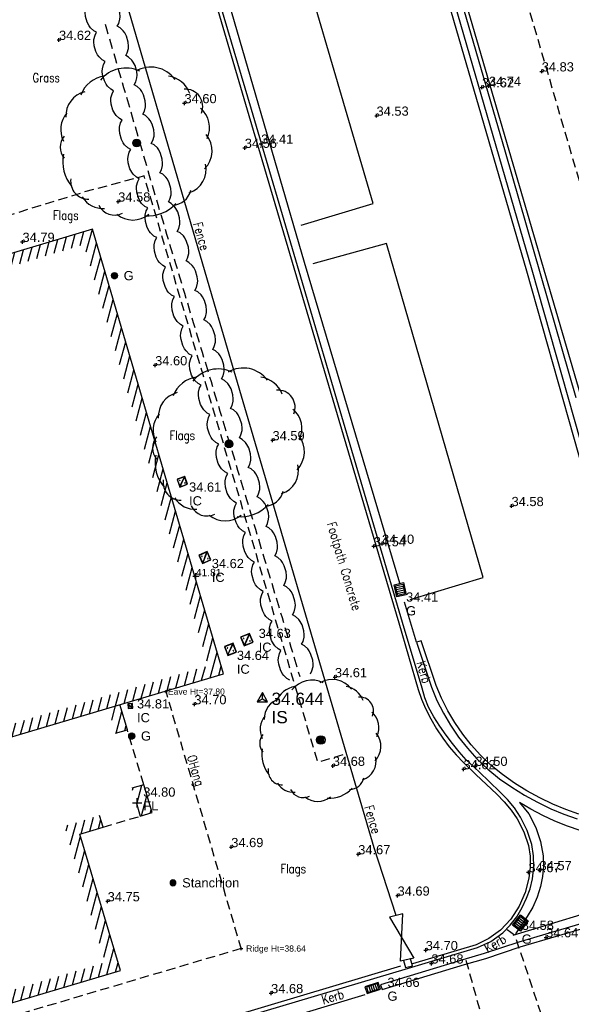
# Model space of a CAD drawing. Extents: x 708194 to 708420, y 776576 to 776889.
# Tile 16 of 31: x 708349 to 708367, y 776629 to 776661. Entities that reach past the tile are written whole.
import ezdxf
from ezdxf.enums import TextEntityAlignment as Align

# ---------------------------------------------------------------- set-up
doc = ezdxf.new("R2010")
doc.units = 0
doc.header["$LTSCALE"] = 0.15
doc.header["$MEASUREMENT"] = 0
doc.linetypes.add('Dashed', pattern=[3, 2, -1])
doc.layers.get('0').update_dxf_attribs({"linetype": 'CONTINUOUS'})
for name, color, linetype in [('Building', 8, 'CONTINUOUS'), ('Building Heights', 6, 'CONTINUOUS'), ('Concrete', 7, 'Dashed'), ('Default', 1, 'CONTINUOUS'), ('Fence', 32, 'CONTINUOUS'), ('Floor Level', 7, 'CONTINUOUS'), ('Gate', 3, 'CONTINUOUS'), ('Gen Spec', 7, 'CONTINUOUS'), ('Ground Levels', 3, 'CONTINUOUS'), ('Gulley', 4, 'CONTINUOUS'), ('Hedge', 3, 'CONTINUOUS'), ('IC', 5, 'CONTINUOUS'), ('Invert', 4, 'CONTINUOUS'), ('Kerb', 30, 'CONTINUOUS'), ('Levels', 7, 'CONTINUOUS'), ('OHang', 6, 'Dashed'), ('Road Markings', 9, 'CONTINUOUS'), ('Street Furniture', 1, 'CONTINUOUS'), ('Survey Stations', 1, 'CONTINUOUS'), ('Text', 2, 'CONTINUOUS'), ('Top of Kerb Line', 2, 'CONTINUOUS'), ('Trees', 3, 'CONTINUOUS'), ('Verge', 1, 'Dashed')]:
    doc.layers.add(name, color=color, linetype=linetype)
doc.styles.add('Code Annotation', font='arial.ttf')
doc.styles.add('Default', font='arial.ttf')
doc.styles.add('Height Annotation', font='arial.ttf')
doc.styles.get("Standard").update_dxf_attribs({"font": 'ROMANS.SHX', "width": 0.8, "height": 0.3})
doc.styles.add('Station Text', font='arial.ttf')
pattern_1 = [(75, (0, 0), (-0.24148145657, 0.064704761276), [])]

# ---------------------------------------------------------------- blocks, each defined once
blk = doc.blocks.new('GULLY1')
at = {"color": 4, "linetype": 'Continuous', "flags": 128}
for points in [[(0.467377, 0.422146), (0, 0.422146)], [(0, 0.422146), (0, 0)], [(0.420528, 0.375297), (0.046848, 0.375297)], [(0.046848, 0.375297), (0.046848, 0.046848)], [(0.124528, 0.046848), (0.124528, 0.375297)], [(0.198528, 0.046848), (0.198528, 0.375297)], [(0.272528, 0.046848), (0.272528, 0.375297)], [(0.346528, 0.046848), (0.346528, 0.375297)], [(0.420528, 0.046848), (0.420528, 0.375297)], [(0.467377, 0), (0.467377, 0.422146)], [(0, 0), (0.467377, 0)], [(0.046848, 0.046848), (0.420528, 0.046848)]]:
    blk.add_lwpolyline(points, dxfattribs=at)
blk = doc.blocks.new('PT_PLUS')
at = {"color": 0, "linetype": 'Continuous', "flags": 128}
for points in [[(-0.5, 0), (0.5, 0)], [(0, -0.5), (0, 0.5)]]:
    blk.add_lwpolyline(points, dxfattribs=at)
blk = doc.blocks.new('PT_DOT')
at = {"color": 0, "xscale": 0.2, "yscale": 0.2, "zscale": 0.2}
blk.add_blockref('PT_PLUS', (0, 0), dxfattribs=at)
blk = doc.blocks.new('PT_STATION')
at = {"color": 0, "linetype": 'Continuous', "flags": 128}
for points in [[(0, 0.5), (-0.433, -0.25)], [(-0.433, -0.25), (0, 0), (0, 0.5)], [(0.433, -0.25), (0, 0.5)], [(0, 0), (0.433, -0.25)], [(-0.433, -0.25), (0.433, -0.25)]]:
    blk.add_lwpolyline(points, dxfattribs=at)
blk = doc.blocks.new('MHS1')
at = {"color": 7, "linetype": 'Continuous', "flags": 128}
for points in [[(0.665963, 0.665963), (0, 0.665963)], [(0, 0.665963), (0, 0)], [(0, 0), (0.665963, 0)], [(0.652643, 0.652643), (0.013319, 0.652643)], [(0.013319, 0.652643), (0.013319, 0.013319)], [(0.013319, 0.013319), (0.652643, 0.013319)], [(0.019979, 0.019979), (0.645984, 0.645984)], [(0.019979, 0.029397), (0.636566, 0.645984)], [(0.645984, 0.645984), (0.019979, 0.645984)], [(0.019979, 0.645984), (0.019979, 0.019979)], [(0.019979, 0.019979), (0.645984, 0.019979)], [(0.029397, 0.019979), (0.645984, 0.636566)], [(0.146713, 0.513599), (0.152363, 0.51925)], [(0.155674, 0.504638), (0.146713, 0.513599)], [(0.161325, 0.510289), (0.152363, 0.51925)], [(0.171657, 0.488655), (0.180618, 0.479694)], [(0.177308, 0.494306), (0.186269, 0.485345)], [(0.186269, 0.485345), (0.180618, 0.479694)], [(0.479694, 0.180618), (0.485345, 0.186269)], [(0.488655, 0.171657), (0.479694, 0.180618)], [(0.494306, 0.177308), (0.485345, 0.186269)], [(0.504638, 0.155674), (0.513599, 0.146713)], [(0.510289, 0.161325), (0.51925, 0.152363)], [(0.51925, 0.152363), (0.513599, 0.146713)], [(0.645984, 0.019979), (0.645984, 0.645984)], [(0.652643, 0.013319), (0.652643, 0.652643)], [(0.665963, 0), (0.665963, 0.665963)]]:
    blk.add_lwpolyline(points, dxfattribs=at)
at = {"color": 7, "linetype": 'Continuous'}
for centre, start, end in [((0.166491, 0.499472), 154.471221, 295.528779), ((0.166491, 0.499472), -25.528779, 115.528779), ((0.499472, 0.166491), 154.471221, 295.528779), ((0.499472, 0.166491), -25.528779, 115.528779)]:
    blk.add_arc(centre, 0.011987, start, end, dxfattribs=at)
blk = doc.blocks.new('TREE4')
at = {"color": 44, "linetype": 'Continuous', "flags": 128}
for points in [[(-0.104725, 0.093563), (-0.104725, -0.093563)], [(-0.074803, -0.118852), (-0.074803, 0.118852)], [(-0.044882, 0.133068), (-0.044882, -0.133068)], [(-0.014961, -0.139634), (-0.014961, 0.139634)], [(0.014961, 0.139634), (0.014961, -0.139634)], [(0.044882, -0.133068), (0.044882, 0.133068)], [(0.074803, 0.118852), (0.074803, -0.118852)], [(0.104725, -0.093563), (0.104725, 0.093563)]]:
    blk.add_lwpolyline(points, dxfattribs=at)
at = {"color": 44, "linetype": 'Continuous'}
blk.add_circle((0, 0), 0.140433, dxfattribs=at)
at = {"color": 3, "linetype": 'Continuous'}
for centre, radius, start, end in [((-0.280467, 1.098307), 0.851488, 64.735942, 141.078875), ((0.369802, 1.189266), 0.784967, 36.358776, 120.104647), ((-0.729392, 0.969079), 0.77838, 97.87745, 158.95866), ((0.716097, 1.029484), 0.719856, 21.327575, 80.817338), ((-1.193777, 0.705242), 0.647675, 103.867301, 182.986637), ((1.274835, 0.953116), 0.446642, -23.033508, 94.852954), ((-1.314678, 0.350644), 0.661424, 139.709963, 206.870364), ((1.233693, 0.399574), 0.665328, -25.245246, 49.646184), ((-1.547772, -0.108595), 0.442536, 139.308665, 220.691335), ((1.287133, -0.202067), 0.676835, -44.321793, 38.869171), ((-0.92263, -0.482611), 1.000721, 168.91805, 219.84474), ((1.181615, -0.693664), 0.628532, -73.009177, 13.519414), ((-1.248253, -0.997074), 0.468705, 171.949072, 270.746483), ((0.93317, -1.129953), 0.485416, -89.449267, -11.971919), ((-0.882926, -1.085148), 0.617469, -149.167056, -85.648095), ((0.29938, -0.927627), 0.969581, -95.219623, -41.698425), ((-0.568917, -1.41231), 0.463588, -154.025606, -64.025606), ((-0.098725, -1.363459), 0.64097, -130.556891, -49.443109)]:
    blk.add_arc(centre, radius, start, end, dxfattribs=at)
blk = doc.blocks.new('RS')
at = {"color": 8, "linetype": 'Continuous', "flags": 128}
for points in [[(-0.083713, 0.044426), (-0.083713, -0.044426)], [(-0.073184, -0.060215), (-0.073184, 0.060215)], [(-0.062653, 0.071107), (-0.062654, -0.071107)], [(-0.052123, -0.07915), (-0.052123, 0.07915)], [(-0.041594, 0.085156), (-0.041594, -0.085156)], [(-0.031064, -0.089536), (-0.031064, 0.089536)], [(-0.020533, 0.09252), (-0.020533, -0.09252)], [(-0.010004, -0.09477), (-0.010004, 0.09477)], [(0.000526, 0.09477), (0.000526, -0.09477)], [(0.011056, -0.09477), (0.011056, 0.09477)], [(0.021587, 0.09228), (0.021587, -0.09228)], [(0.032116, -0.089164), (0.032116, 0.089164)], [(0.042646, 0.084634), (0.042646, -0.084634)], [(0.053177, -0.078447), (0.053177, 0.078447)], [(0.063706, 0.070165), (0.063706, -0.070165)], [(0.074236, -0.058912), (0.074236, 0.058912)], [(0.084767, 0.04212), (0.084767, -0.042382)]]:
    blk.add_lwpolyline(points, dxfattribs=at)
at = {"color": 8, "linetype": 'Continuous'}
blk.add_arc((0, 0), 0.094771, 90.318307, 449.681693, dxfattribs=at)
blk = doc.blocks.new('SUMP1')
at = {"color": 4, "linetype": 'Continuous', "flags": 128}
for points in [[(-0.094472, 0.01), (0.094472, 0.01)], [(-0.090139, 0.03), (0.090139, 0.03)], [(-0.09, 0.030414), (-0.09, -0.030414)], [(-0.080777, 0.05), (0.080777, 0.05)], [(-0.07, 0.064226), (-0.07, -0.064226)], [(-0.064226, 0.07), (0.064226, 0.07)], [(-0.05, 0.080777), (-0.05, -0.080777)], [(-0.030414, 0.09), (0.030414, 0.09)], [(-0.03, 0.090139), (-0.03, -0.090139)], [(-0.01, 0.094472), (-0.01, -0.094472)], [(0.01, 0.094472), (0.01, -0.094472)], [(0.03, 0.090139), (0.03, -0.090139)], [(0.05, 0.080777), (0.05, -0.080777)], [(0.07, 0.064226), (0.07, -0.064226)], [(0.09, 0.030414), (0.09, -0.030414)], [(-0.094472, -0.01), (0.094472, -0.01)], [(-0.090139, -0.03), (0.090139, -0.03)], [(-0.080777, -0.05), (0.080777, -0.05)], [(-0.064226, -0.07), (0.064226, -0.07)], [(-0.030414, -0.09), (0.030414, -0.09)]]:
    blk.add_lwpolyline(points, dxfattribs=at)
at = {"color": 4, "linetype": 'Continuous'}
for radius in [0.1, 0.095]:
    blk.add_circle((0, 0), radius, dxfattribs=at)
blk = doc.blocks.new('TREE5')
at = {"color": 44, "linetype": 'Continuous', "flags": 128}
for points in [[(-0.094481, 0.084411), (-0.094481, -0.084411)], [(-0.067486, -0.107226), (-0.067486, 0.107226)], [(-0.040492, 0.120051), (-0.040492, -0.120051)], [(-0.013497, -0.125975), (-0.013497, 0.125975)], [(0.013497, 0.125975), (0.013497, -0.125975)], [(0.040492, -0.120051), (0.040492, 0.120051)], [(0.067486, 0.107226), (0.067486, -0.107226)], [(0.094481, -0.084411), (0.094481, 0.084411)]]:
    blk.add_lwpolyline(points, dxfattribs=at)
at = {"color": 44, "linetype": 'Continuous'}
blk.add_circle((0, 0), 0.126696, dxfattribs=at)
at = {"color": 3, "linetype": 'Continuous'}
for centre, radius, start, end in [((-0.351434, 1.376214), 1.066942, 64.735942, 141.078875), ((0.463374, 1.490188), 0.983588, 36.358776, 120.104647), ((-0.913951, 1.214287), 0.975335, 97.87745, 158.95866), ((0.897292, 1.289976), 0.902002, 21.327575, 80.817338), ((-1.495841, 0.88369), 0.811557, 103.867301, 182.986637), ((1.597409, 1.194285), 0.559657, -23.033508, 94.852954), ((-1.647334, 0.439368), 0.828785, 139.709963, 206.870364), ((1.545857, 0.500679), 0.833678, -25.245246, 49.646184), ((-1.939407, -0.136073), 0.554512, 139.308665, 220.691335), ((1.612818, -0.253196), 0.848096, -44.321793, 38.869171), ((-1.156085, -0.604727), 1.253935, 168.91805, 219.84474), ((1.480601, -0.869183), 0.78757, -73.009177, 13.519414), ((-1.564101, -1.249366), 0.587302, 171.949072, 270.746483), ((1.169291, -1.415867), 0.608241, -89.449267, -11.971919), ((-1.106335, -1.359725), 0.773709, -149.167056, -85.648095), ((-0.712871, -1.769669), 0.580891, -154.025606, -64.025606), ((0.375133, -1.162346), 1.214916, -95.219623, -41.698425), ((-0.123705, -1.708457), 0.803156, -130.556891, -49.443109)]:
    blk.add_arc(centre, radius, start, end, dxfattribs=at)

msp = doc.modelspace()

# ---------------------------------------------------------------- hatches: boundary and pattern name
at = {"layer": 'Text'}
h = msp.add_hatch(dxfattribs=at)
h.set_pattern_fill('ANSI31', color=256, scale=2, angle=30)
h.set_pattern_definition(pattern_1)
h.paths.add_polyline_path([(708320.9, 776644.842), (708318.607, 776644.143), (708322.665, 776630.504), (708355.224, 776640.179), (708351.173, 776653.91), (708327.604, 776646.846), (708327.489, 776647.229), (708351.443, 776654.409), (708355.72, 776639.91), (708322.396, 776630.007), (708318.111, 776644.41), (708320.783, 776645.225)])
h = msp.add_hatch(dxfattribs=at)
h.set_pattern_fill('ANSI31', color=256, scale=2, angle=30)
h.set_pattern_definition(pattern_1)
h.paths.add_polyline_path([(708352.199, 776637.973), (708351.956, 776638.791), (708352.339, 776638.905), (708352.582, 776638.087)])
h = msp.add_hatch(dxfattribs=at)
h.set_pattern_fill('ANSI31', color=256, scale=2, angle=30)
h.set_pattern_definition(pattern_1)
h.paths.add_polyline_path([(708352.889, 776635.651), (708353.003, 776635.268), (708353.387, 776635.382), (708353.116, 776636.292), (708352.732, 776636.178)])
h = msp.add_hatch(dxfattribs=at)
h.set_pattern_fill('ANSI31', color=256, scale=2, angle=30)
h.set_pattern_definition(pattern_1)
h.paths.add_polyline_path([(708329.778, 776623.949), (708351.861, 776630.503), (708350.538, 776634.952), (708351.679, 776635.291), (708351.793, 776634.908), (708351.035, 776634.683), (708352.358, 776630.233), (708329.891, 776623.566)])

# ---------------------------------------------------------------- linework, layer by layer
at = {"layer": 'Building', "flags": 128}
for points in [[(708320.9, 776644.842), (708320.783, 776645.225), (708318.111, 776644.41), (708322.396, 776630.007), (708355.72, 776639.91), (708351.443, 776654.409), (708327.489, 776647.229), (708327.604, 776646.846)], [(708352.199, 776637.973), (708352.582, 776638.087), (708352.339, 776638.905)], [(708352.889, 776635.651), (708353.003, 776635.268), (708353.387, 776635.382), (708353.116, 776636.292), (708352.732, 776636.178)], [(708329.778, 776623.949), (708329.891, 776623.566), (708352.358, 776630.233), (708351.035, 776634.683), (708351.793, 776634.908), (708351.679, 776635.291)]]:
    msp.add_lwpolyline(points, dxfattribs=at)
at = {"layer": 'Concrete', "flags": 128}
msp.add_lwpolyline([(708361.079, 776694.727), (708361.094, 776694.73), (708360.637, 776694.758), (708360.18, 776694.725), (708359.732, 776694.631), (708359.3, 776694.477), (708358.914, 776694.278), (708358.558, 776694.031), (708358.237, 776693.74), (708357.953, 776693.412), (708357.712, 776693.052), (708357.514, 776692.667), (708357.342, 776692.192), (708357.239, 776691.697), (708357.206, 776691.193), (708357.244, 776690.689), (708357.352, 776690.196), (708360.228, 776680.195), (708363.253, 776669.886), (708366.194, 776659.834), (708369.179, 776649.615), (708370.725, 776644.271), (708370.813, 776643.925), (708370.963, 776643.602), (708371.17, 776643.312), (708371.432, 776643.065), (708371.734, 776642.872), (708372.065, 776642.732), (708372.44, 776642.656), (708372.822, 776642.648), (708373.203, 776642.668), (708373.626, 776642.696), (708374.046, 776642.758), (708374.451, 776642.888), (708374.794, 776643.077), (708375.106, 776643.315), (708375.385, 776643.589), (708375.607, 776643.848), (708375.801, 776644.13), (708375.945, 776644.441), (708376.029, 776644.78), (708376.055, 776645.128), (708376.021, 776645.476), (708375.208, 776649.732), (708374.379, 776653.665), (708373.393, 776657.642), (708371.023, 776669.806), (708370.041, 776673.905), (708369.521, 776676.309), (708369.063, 776679.752), (708368.198, 776686.536), (708368.199, 776686.545), (708367.801, 776688.777), (708366.783, 776690.861), (708365.284, 776692.691), (708363.357, 776694.073), (708361.21, 776694.673)], dxfattribs=at)
at = {"layer": 'Fence', "flags": 128}
msp.add_lwpolyline([(708361.355, 776632.032), (708360.639, 776634.235), (708355.553, 776651.515), (708351.456, 776665.57), (708346.359, 776682.467), (708341.195, 776700.259)], dxfattribs=at)
at = {"layer": 'Gate', "flags": 128}
msp.add_lwpolyline([(708361.924, 776630.643), (708361.492, 776630.537), (708361.571, 776632.085), (708361.139, 776631.979)], close=True, dxfattribs=at)
at = {"layer": 'Gen Spec', "flags": 128}
msp.add_lwpolyline([(708361.594, 776630.56), (708361.655, 776630.332), (708361.883, 776630.392), (708361.822, 776630.62)], close=True, dxfattribs=at)
at = {"layer": 'Hedge'}
for p, q in [((708352.101, 776660.285), (708352.008, 776660.603)), ((708352.379, 776659.33), (708352.287, 776659.648)), ((708352.658, 776658.375), (708352.565, 776658.693)), ((708352.936, 776657.421), (708352.843, 776657.738)), ((708353.214, 776656.466), (708353.121, 776656.784)), ((708353.492, 776655.511), (708353.4, 776655.829)), ((708353.585, 776655.193), (708353.539, 776655.351)), ((708353.633, 776655.032), (708353.585, 776655.193)), ((708353.778, 776654.552), (708353.682, 776654.872)), ((708354.068, 776653.59), (708353.971, 776653.91)), ((708354.357, 776652.628), (708354.261, 776652.949)), ((708354.647, 776651.667), (708354.551, 776651.987)), ((708354.937, 776650.705), (708354.84, 776651.025)), ((708355.226, 776649.743), (708355.13, 776650.064)), ((708355.516, 776648.782), (708355.419, 776649.102)), ((708355.806, 776647.82), (708355.709, 776648.14)), ((708356.095, 776646.859), (708355.999, 776647.179)), ((708356.385, 776645.897), (708356.288, 776646.217)), ((708356.674, 776644.935), (708356.578, 776645.256)), ((708356.964, 776643.974), (708356.868, 776644.294)), ((708357.254, 776643.012), (708357.157, 776643.332)), ((708357.543, 776642.05), (708357.447, 776642.371)), ((708357.833, 776641.089), (708357.736, 776641.409)), ((708358.123, 776640.127), (708358.026, 776640.447)), ((708358.219, 776639.807), (708358.171, 776639.967))]:
    msp.add_line(p, q, dxfattribs=at)
at = {"layer": 'Hedge', "flags": 128}
for points in [[(708352.251, 776661.02), (708352.303, 776661.112), (708352.34, 776661.253), (708352.343, 776661.331), (708352.332, 776661.457), (708352.277, 776661.648), (708352.218, 776661.761), (708352.173, 776661.825), (708352.066, 776661.924), (708351.973, 776661.974)], [(708351.579, 776660.824), (708351.487, 776660.874), (708351.38, 776660.973), (708351.335, 776661.037), (708351.276, 776661.15), (708351.22, 776661.341), (708351.21, 776661.467), (708351.213, 776661.546), (708351.25, 776661.686), (708351.301, 776661.779)], [(708351.962, 776660.762), (708351.915, 776660.922), (708351.869, 776661.08)], [(708352.53, 776660.065), (708352.581, 776660.157), (708352.618, 776660.298), (708352.621, 776660.376), (708352.61, 776660.503), (708352.555, 776660.694), (708352.496, 776660.806), (708352.451, 776660.871), (708352.344, 776660.969), (708352.251, 776661.02)], [(708351.858, 776659.869), (708351.765, 776659.92), (708351.658, 776660.018), (708351.613, 776660.083), (708351.554, 776660.195), (708351.499, 776660.386), (708351.488, 776660.512), (708351.491, 776660.591), (708351.528, 776660.731), (708351.579, 776660.824)], [(708352.24, 776659.807), (708352.194, 776659.967), (708352.148, 776660.125)], [(708352.808, 776659.11), (708352.859, 776659.203), (708352.896, 776659.343), (708352.899, 776659.422), (708352.889, 776659.548), (708352.833, 776659.739), (708352.774, 776659.851), (708352.729, 776659.916), (708352.623, 776660.014), (708352.53, 776660.065)], [(708352.136, 776658.914), (708352.043, 776658.965), (708351.936, 776659.063), (708351.891, 776659.128), (708351.833, 776659.24), (708351.777, 776659.431), (708351.766, 776659.557), (708351.769, 776659.636), (708351.807, 776659.776), (708351.858, 776659.869)], [(708352.518, 776658.853), (708352.472, 776659.012), (708352.426, 776659.171)], [(708353.086, 776658.155), (708353.137, 776658.248), (708353.175, 776658.388), (708353.178, 776658.467), (708353.167, 776658.593), (708353.111, 776658.784), (708353.053, 776658.896), (708353.008, 776658.961), (708352.901, 776659.059), (708352.808, 776659.11)], [(708352.414, 776657.959), (708352.321, 776658.01), (708352.215, 776658.108), (708352.17, 776658.173), (708352.111, 776658.285), (708352.055, 776658.476), (708352.044, 776658.603), (708352.048, 776658.681), (708352.085, 776658.822), (708352.136, 776658.914)], [(708352.797, 776657.898), (708352.75, 776658.057), (708352.704, 776658.216)], [(708353.364, 776657.2), (708353.416, 776657.293), (708353.453, 776657.433), (708353.456, 776657.512), (708353.445, 776657.638), (708353.39, 776657.829), (708353.331, 776657.942), (708353.286, 776658.006), (708353.179, 776658.105), (708353.086, 776658.155)], [(708352.692, 776657.005), (708352.6, 776657.055), (708352.493, 776657.154), (708352.448, 776657.218), (708352.389, 776657.331), (708352.333, 776657.522), (708352.323, 776657.648), (708352.326, 776657.726), (708352.363, 776657.867), (708352.414, 776657.959)], [(708353.075, 776656.943), (708353.028, 776657.103), (708352.982, 776657.261)], [(708353.643, 776656.246), (708353.694, 776656.338), (708353.731, 776656.479), (708353.734, 776656.557), (708353.723, 776656.684), (708353.668, 776656.875), (708353.609, 776656.987), (708353.564, 776657.052), (708353.457, 776657.15), (708353.364, 776657.2)], [(708352.971, 776656.05), (708352.878, 776656.1), (708352.771, 776656.199), (708352.726, 776656.263), (708352.667, 776656.376), (708352.612, 776656.567), (708352.601, 776656.693), (708352.604, 776656.772), (708352.641, 776656.912), (708352.692, 776657.005)], [(708353.353, 776655.988), (708353.307, 776656.148), (708353.261, 776656.306)], [(708353.921, 776655.291), (708353.972, 776655.384), (708354.009, 776655.524), (708354.013, 776655.602), (708354.002, 776655.729), (708353.946, 776655.92), (708353.887, 776656.032), (708353.842, 776656.097), (708353.736, 776656.195), (708353.643, 776656.246)], [(708353.249, 776655.095), (708353.156, 776655.146), (708353.049, 776655.244), (708353.004, 776655.309), (708352.946, 776655.421), (708352.89, 776655.612), (708352.879, 776655.738), (708352.882, 776655.817), (708352.92, 776655.957), (708352.971, 776656.05)], [(708354.21, 776654.332), (708354.26, 776654.426), (708354.295, 776654.568), (708354.298, 776654.647), (708354.285, 776654.775), (708354.227, 776654.967), (708354.167, 776655.08), (708354.122, 776655.145), (708354.014, 776655.243), (708353.92, 776655.294)], [(708353.539, 776654.13), (708353.446, 776654.181), (708353.338, 776654.28), (708353.292, 776654.344), (708353.232, 776654.457), (708353.174, 776654.65), (708353.162, 776654.777), (708353.164, 776654.856), (708353.2, 776654.998), (708353.25, 776655.092)], [(708353.923, 776654.071), (708353.875, 776654.231), (708353.827, 776654.391)], [(708354.499, 776653.371), (708354.549, 776653.464), (708354.585, 776653.606), (708354.587, 776653.686), (708354.575, 776653.813), (708354.517, 776654.005), (708354.457, 776654.118), (708354.411, 776654.183), (708354.303, 776654.282), (708354.21, 776654.332)], [(708353.829, 776653.169), (708353.736, 776653.219), (708353.628, 776653.318), (708353.582, 776653.383), (708353.522, 776653.496), (708353.464, 776653.688), (708353.452, 776653.816), (708353.454, 776653.895), (708353.489, 776654.037), (708353.539, 776654.13)], [(708354.213, 776653.109), (708354.164, 776653.27), (708354.116, 776653.429)], [(708354.789, 776652.409), (708354.839, 776652.503), (708354.875, 776652.645), (708354.877, 776652.724), (708354.865, 776652.851), (708354.807, 776653.044), (708354.747, 776653.157), (708354.701, 776653.222), (708354.593, 776653.32), (708354.499, 776653.371)], [(708354.119, 776652.207), (708354.025, 776652.258), (708353.917, 776652.356), (708353.872, 776652.421), (708353.811, 776652.534), (708353.753, 776652.726), (708353.741, 776652.854), (708353.743, 776652.933), (708353.779, 776653.075), (708353.829, 776653.169)], [(708354.502, 776652.148), (708354.454, 776652.308), (708354.406, 776652.468)], [(708355.079, 776651.447), (708355.129, 776651.541), (708355.164, 776651.683), (708355.167, 776651.762), (708355.154, 776651.89), (708355.096, 776652.082), (708355.036, 776652.195), (708354.991, 776652.26), (708354.883, 776652.359), (708354.789, 776652.409)], [(708354.408, 776651.246), (708354.315, 776651.296), (708354.207, 776651.395), (708354.161, 776651.46), (708354.101, 776651.573), (708354.043, 776651.765), (708354.031, 776651.892), (708354.033, 776651.972), (708354.069, 776652.113), (708354.119, 776652.207)], [(708354.792, 776651.186), (708354.743, 776651.346), (708354.695, 776651.506)], [(708355.368, 776650.486), (708355.418, 776650.58), (708355.454, 776650.721), (708355.456, 776650.801), (708355.444, 776650.928), (708355.386, 776651.12), (708355.326, 776651.233), (708355.28, 776651.298), (708355.172, 776651.397), (708355.079, 776651.447)], [(708354.698, 776650.284), (708354.604, 776650.334), (708354.496, 776650.433), (708354.451, 776650.498), (708354.391, 776650.611), (708354.333, 776650.803), (708354.32, 776650.931), (708354.323, 776651.01), (708354.358, 776651.152), (708354.408, 776651.246)], [(708355.081, 776650.224), (708355.033, 776650.385), (708354.985, 776650.545)], [(708355.658, 776649.524), (708355.708, 776649.618), (708355.744, 776649.76), (708355.746, 776649.839), (708355.734, 776649.967), (708355.676, 776650.159), (708355.615, 776650.272), (708355.57, 776650.337), (708355.462, 776650.435), (708355.368, 776650.486)], [(708354.988, 776649.322), (708354.894, 776649.373), (708354.786, 776649.471), (708354.74, 776649.536), (708354.68, 776649.649), (708354.622, 776649.842), (708354.61, 776649.969), (708354.612, 776650.048), (708354.648, 776650.19), (708354.698, 776650.284)], [(708355.371, 776649.263), (708355.323, 776649.423), (708355.275, 776649.583)], [(708355.948, 776648.563), (708355.998, 776648.656), (708356.033, 776648.798), (708356.035, 776648.877), (708356.023, 776649.005), (708355.965, 776649.197), (708355.905, 776649.31), (708355.859, 776649.375), (708355.751, 776649.474), (708355.658, 776649.524)], [(708355.277, 776648.361), (708355.184, 776648.411), (708355.076, 776648.51), (708355.03, 776648.575), (708354.97, 776648.688), (708354.912, 776648.88), (708354.9, 776649.007), (708354.902, 776649.087), (708354.938, 776649.229), (708354.988, 776649.322)], [(708355.661, 776648.301), (708355.612, 776648.462), (708355.564, 776648.621)], [(708356.237, 776647.601), (708356.287, 776647.695), (708356.323, 776647.837), (708356.325, 776647.916), (708356.313, 776648.043), (708356.255, 776648.236), (708356.195, 776648.349), (708356.149, 776648.413), (708356.041, 776648.512), (708355.948, 776648.563)], [(708355.567, 776647.399), (708355.473, 776647.45), (708355.365, 776647.548), (708355.32, 776647.613), (708355.26, 776647.726), (708355.202, 776647.918), (708355.189, 776648.046), (708355.192, 776648.125), (708355.227, 776648.267), (708355.277, 776648.361)], [(708355.95, 776647.339), (708355.902, 776647.5), (708355.854, 776647.66)], [(708356.527, 776646.639), (708356.577, 776646.733), (708356.612, 776646.875), (708356.615, 776646.954), (708356.602, 776647.082), (708356.544, 776647.274), (708356.484, 776647.387), (708356.439, 776647.452), (708356.331, 776647.55), (708356.237, 776647.601)], [(708355.856, 776646.437), (708355.763, 776646.488), (708355.655, 776646.587), (708355.609, 776646.651), (708355.549, 776646.764), (708355.491, 776646.957), (708355.479, 776647.084), (708355.481, 776647.163), (708355.517, 776647.305), (708355.567, 776647.399)], [(708356.24, 776646.378), (708356.192, 776646.538), (708356.144, 776646.698)], [(708356.816, 776645.678), (708356.866, 776645.771), (708356.902, 776645.913), (708356.904, 776645.993), (708356.892, 776646.12), (708356.834, 776646.312), (708356.774, 776646.425), (708356.728, 776646.49), (708356.62, 776646.589), (708356.527, 776646.639)], [(708356.146, 776645.476), (708356.053, 776645.526), (708355.945, 776645.625), (708355.899, 776645.69), (708355.839, 776645.803), (708355.781, 776645.995), (708355.769, 776646.123), (708355.771, 776646.202), (708355.806, 776646.344), (708355.856, 776646.437)], [(708356.53, 776645.416), (708356.481, 776645.577), (708356.433, 776645.736)], [(708357.106, 776644.716), (708357.156, 776644.81), (708357.192, 776644.952), (708357.194, 776645.031), (708357.182, 776645.158), (708357.124, 776645.351), (708357.064, 776645.464), (708357.018, 776645.529), (708356.91, 776645.627), (708356.816, 776645.678)], [(708356.436, 776644.514), (708356.342, 776644.565), (708356.234, 776644.663), (708356.189, 776644.728), (708356.128, 776644.841), (708356.07, 776645.033), (708356.058, 776645.161), (708356.06, 776645.24), (708356.096, 776645.382), (708356.146, 776645.476)], [(708356.819, 776644.455), (708356.771, 776644.615), (708356.723, 776644.775)], [(708357.396, 776643.754), (708357.446, 776643.848), (708357.481, 776643.99), (708357.484, 776644.069), (708357.471, 776644.197), (708357.413, 776644.389), (708357.353, 776644.502), (708357.308, 776644.567), (708357.2, 776644.666), (708357.106, 776644.716)], [(708356.725, 776643.553), (708356.632, 776643.603), (708356.524, 776643.702), (708356.478, 776643.767), (708356.418, 776643.88), (708356.36, 776644.072), (708356.348, 776644.199), (708356.35, 776644.279), (708356.386, 776644.42), (708356.436, 776644.514)], [(708357.109, 776643.493), (708357.061, 776643.654), (708357.012, 776643.813)], [(708357.685, 776642.793), (708357.735, 776642.887), (708357.771, 776643.028), (708357.773, 776643.108), (708357.761, 776643.235), (708357.703, 776643.427), (708357.643, 776643.54), (708357.597, 776643.605), (708357.489, 776643.704), (708357.396, 776643.754)], [(708357.015, 776642.591), (708356.921, 776642.641), (708356.813, 776642.74), (708356.768, 776642.805), (708356.708, 776642.918), (708356.65, 776643.11), (708356.637, 776643.238), (708356.64, 776643.317), (708356.675, 776643.459), (708356.725, 776643.553)], [(708357.398, 776642.531), (708357.35, 776642.692), (708357.302, 776642.852)], [(708357.975, 776641.831), (708358.025, 776641.925), (708358.061, 776642.067), (708358.063, 776642.146), (708358.051, 776642.274), (708357.993, 776642.466), (708357.932, 776642.579), (708357.887, 776642.644), (708357.779, 776642.742), (708357.685, 776642.793)], [(708357.305, 776641.629), (708357.211, 776641.68), (708357.103, 776641.778), (708357.057, 776641.843), (708356.997, 776641.956), (708356.939, 776642.149), (708356.927, 776642.276), (708356.929, 776642.355), (708356.965, 776642.497), (708357.015, 776642.591)], [(708357.688, 776641.57), (708357.64, 776641.73), (708357.592, 776641.89)], [(708358.265, 776640.87), (708358.315, 776640.963), (708358.35, 776641.105), (708358.352, 776641.184), (708358.34, 776641.312), (708358.282, 776641.504), (708358.222, 776641.617), (708358.176, 776641.682), (708358.068, 776641.781), (708357.975, 776641.831)], [(708357.594, 776640.668), (708357.501, 776640.718), (708357.393, 776640.817), (708357.347, 776640.882), (708357.287, 776640.995), (708357.229, 776641.187), (708357.217, 776641.314), (708357.219, 776641.394), (708357.255, 776641.536), (708357.305, 776641.629)], [(708357.978, 776640.608), (708357.929, 776640.769), (708357.881, 776640.928)], [(708358.554, 776639.908), (708358.604, 776640.002), (708358.64, 776640.144), (708358.642, 776640.223), (708358.63, 776640.35), (708358.572, 776640.543), (708358.512, 776640.656), (708358.466, 776640.72), (708358.358, 776640.819), (708358.265, 776640.87)], [(708357.884, 776639.706), (708357.79, 776639.757), (708357.682, 776639.855), (708357.637, 776639.92), (708357.577, 776640.033), (708357.519, 776640.225), (708357.506, 776640.353), (708357.509, 776640.432), (708357.544, 776640.574), (708357.594, 776640.668)]]:
    msp.add_lwpolyline(points, dxfattribs=at)
at = {"layer": 'Kerb'}
msp.add_lwpolyline([(708352.665, 776627.603), (708361.647, 776630.282), (708364.004, 776630.984), (708364.44, 776631.186), (708364.831, 776631.465), (708365.075, 776631.712), (708365.284, 776631.99), (708365.462, 776632.288), (708365.608, 776632.589), (708365.723, 776632.903), (708365.801, 776633.229), (708365.842, 776633.6), (708365.835, 776633.973), (708365.778, 776634.342), (708365.626, 776634.805), (708365.404, 776635.238), (708365.208, 776635.535), (708364.983, 776635.811), (708364.731, 776636.063), (708364.06, 776636.711), (708363.636, 776637.103), (708363.406, 776637.363), (708363.187, 776637.633), (708362.979, 776637.911), (708362.772, 776638.203), (708362.576, 776638.503), (708362.41, 776638.82), (708362.289, 776639.125), (708362.195, 776639.439), (708361.563, 776641.579), (708359.747, 776647.744), (708356.629, 776658.31), (708353.756, 776668.015)], dxfattribs=at)
at = {"layer": 'Kerb', "flags": 128}
msp.add_lwpolyline([(708367.222, 776648.911), (708364.923, 776656.92), (708362.601, 776664.865)], dxfattribs=at)
at = {"layer": 'OHang'}
for p, q in [((708353.116, 776636.292), (708352.582, 776638.087)), ((708351.793, 776634.908), (708353.003, 776635.268))]:
    msp.add_line(p, q, dxfattribs=at)
at = {"layer": 'OHang', "flags": 128}
for points in [[(708356.304, 776630.926), (708353.844, 776639.334)], [(708356.297, 776630.952), (708315.306, 776618.826)]]:
    msp.add_lwpolyline(points, dxfattribs=at)
at = {"layer": 'Road Markings', "flags": 128}
for points in [[(708358.255, 776654.533), (708360.597, 776655.246), (708357.394, 776666.183), (708355.029, 776665.481)], [(708361.469, 776642.867), (708358.358, 776653.321), (708355.456, 776663.31)], [(708361.807, 776642.333), (708364.194, 776643.045), (708361.031, 776653.941), (708358.63, 776653.276)], [(708367.352, 776634.797), (708366.939, 776634.942), (708366.533, 776635.106), (708366.136, 776635.29), (708365.748, 776635.493), (708365.37, 776635.714), (708365.678, 776635.347), (708365.911, 776634.902), (708366.064, 776634.447), (708366.143, 776633.974), (708366.154, 776633.638), (708366.127, 776633.302), (708366.063, 776632.972), (708365.955, 776632.629), (708365.807, 776632.301), (708365.621, 776631.993), (708365.247, 776631.436)], [(708365.168, 776631.389), (708368.745, 776632.474)], [(708351.705, 776626.856), (708360.343, 776629.451)]]:
    msp.add_lwpolyline(points, dxfattribs=at)
at = {"layer": 'Road Markings'}
msp.add_lwpolyline([(708362.173, 776665.478), (708365.78, 776653.083), (708368.333, 776644.066), (708368.169, 776644.019), (708365.616, 776653.036), (708362.009, 776665.43)], close=True, dxfattribs=at)
for points in [[(708362.01, 776640.935), (708361.621, 776642.246)], [(708367.31, 776635.335), (708366.883, 776635.483), (708366.466, 776635.658), (708366.037, 776635.867), (708365.618, 776636.095), (708365.211, 776636.346), (708364.821, 776636.621), (708364.451, 776636.924), (708364.105, 776637.254), (708363.802, 776637.59), (708363.522, 776637.945), (708363.266, 776638.318), (708363.036, 776638.707), (708362.831, 776639.111), (708362.654, 776639.527), (708362.167, 776640.987), (708362.01, 776640.935), (708362.499, 776639.468), (708362.682, 776639.041), (708362.891, 776638.628), (708363.127, 776638.229), (708363.389, 776637.847), (708363.676, 776637.484), (708363.986, 776637.139), (708364.341, 776636.8), (708364.721, 776636.49), (708365.12, 776636.208), (708365.535, 776635.952), (708365.961, 776635.72), (708366.398, 776635.507), (708366.824, 776635.329), (708367.261, 776635.177)], [(708370.096, 776632.557), (708365.348, 776631.161), (708364.225, 776630.786), (708363.53, 776630.586), (708360.843, 776629.774), (708360.891, 776629.616), (708363.577, 776630.428), (708364.274, 776630.628), (708365.397, 776631.003), (708370.141, 776632.398)]]:
    msp.add_lwpolyline(points, dxfattribs=at)
at = {"layer": 'Top of Kerb Line', "flags": 128}
for points in [[(708353.638, 776667.982), (708356.488, 776658.292), (708359.623, 776647.696), (708361.444, 776641.57), (708362.067, 776639.393), (708362.182, 776639.08), (708362.314, 776638.774), (708362.481, 776638.44), (708362.669, 776638.118), (708362.876, 776637.807), (708363.083, 776637.533), (708363.306, 776637.27), (708363.543, 776637.021), (708363.947, 776636.621), (708364.632, 776635.985), (708364.879, 776635.738), (708365.101, 776635.468), (708365.295, 776635.177), (708365.515, 776634.76), (708365.667, 776634.313), (708365.72, 776633.96), (708365.725, 776633.603), (708365.685, 776633.248), (708365.562, 776632.776), (708365.363, 776632.33), (708365.093, 776631.914), (708364.755, 776631.551), (708364.379, 776631.277), (708363.96, 776631.073), (708361.882, 776630.456)], [(708367.381, 776648.981), (708365.038, 776656.973), (708362.721, 776664.901)], [(708361.496, 776630.382), (708352.724, 776627.757)]]:
    msp.add_lwpolyline(points, dxfattribs=at)
at = {"layer": 'Verge', "flags": 128}
for points in [[(708359.613, 776637.271), (708358.797, 776637.024), (708353.131, 776656.138), (708351.183, 776655.615), (708348.329, 776654.734)], [(708364.976, 776631.572), (708365.216, 776631.395), (708367.017, 776625.977)], [(708364.987, 776625.027), (708364.409, 776627.767), (708363.628, 776630.599)]]:
    msp.add_lwpolyline(points, dxfattribs=at)

# ---------------------------------------------------------------- block references
at = {"layer": 'Building Heights', "xscale": 0.1, "yscale": 0.1, "zscale": 0.1}
for p in [(708353.847, 776639.329), (708356.297, 776630.952)]:
    msp.add_blockref('PT_PLUS', p, dxfattribs=at)
at = {"layer": 'Default', "xscale": 0.0002, "yscale": 0.0002, "zscale": 0.0002}
msp.add_blockref('PT_DOT', (708351.793, 776634.908), dxfattribs=at)
at = {"layer": 'Floor Level', "xscale": 0.3, "yscale": 0.3, "zscale": 0.3}
msp.add_blockref('PT_PLUS', (708352.902, 776635.703), dxfattribs=at)
at = {"layer": 'Ground Levels', "xscale": 0.12, "yscale": 0.12, "zscale": 0.12}
msp.add_blockref('PT_PLUS', (708350.352, 776660.575), dxfattribs=at)
at = {"layer": 'Gulley'}
for p in [(708352.163, 776652.889), (708352.726, 776637.881)]:
    msp.add_blockref('SUMP1', p, dxfattribs=at)
for p, xscale, yscale, rotation in [((708361.376, 776642.413), -0.8765370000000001, 0.7425510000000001, 282.528808), ((708365.149, 776631.71), -0.9087069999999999, 0.7571140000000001, 232.62815), ((708360.768, 776629.849), 0.975827, 0.5535869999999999, 198.202356)]:
    msp.add_blockref('GULLY1', p, dxfattribs=dict(at, xscale=xscale, yscale=yscale, rotation=rotation))
at = {"layer": 'IC'}
for p, xscale, yscale, zscale, rotation in [((708354.296, 776645.998), 0.402902, 0.402902, 0.402902, 20.393593), ((708355.037, 776643.504), 0.44504, 0.44504, 0.44504, 23.883975), ((708356.567, 776641.226), 0.470128, 0.470128, 0.470128, 202.141238), ((708355.855, 776640.51), 0.459053, 0.459053, 0.459053, 20.687659), ((708352.598, 776638.93), 0.222044, 0.222044, 0.222044, 274.071814)]:
    msp.add_blockref('MHS1', p, dxfattribs=dict(at, xscale=xscale, yscale=yscale, zscale=zscale, rotation=rotation))
at = {"layer": 'Invert', "xscale": 0.2, "yscale": 0.2, "zscale": 0.2}
msp.add_blockref('PT_PLUS', (708354.816, 776643.09), dxfattribs=at)
at = {"layer": 'Levels', "xscale": 0.12, "yscale": 0.12, "zscale": 0.12}
for p in [(708366.1, 776659.547), (708364.15, 776659.027), (708364.376, 776659.074), (708354.446, 776658.511), (708360.711, 776658.103), (708356.947, 776657.19), (708356.413, 776657.055), (708352.284, 776655.303), (708349.162, 776653.99), (708353.489, 776649.966), (708357.318, 776647.522), (708365.116, 776645.376), (708360.622, 776644.066), (708360.891, 776644.147), (708359.354, 776639.799), (708354.768, 776638.914), (708359.286, 776636.908), (708363.936, 776636.907), (708363.549, 776636.799), (708355.972, 776634.258), (708360.114, 776634.025), (708365.668, 776633.44), (708366.03, 776633.507), (708351.94, 776632.491), (708361.397, 776632.677), (708366.244, 776631.317), (708362.316, 776630.899), (708362.5, 776630.464), (708357.271, 776629.497)]:
    msp.add_blockref('PT_PLUS', p, dxfattribs=at)
at = {"layer": 'Street Furniture'}
msp.add_blockref('RS', (708354.071, 776633.095), dxfattribs=at)
at = {"layer": 'Survey Stations', "xscale": 0.4, "yscale": 0.4, "zscale": 0.4}
msp.add_blockref('PT_STATION', (708356.986, 776639.095), dxfattribs=at)
at = {"layer": 'Trees'}
for name, p in [('TREE5', (708352.884, 776657.214)), ('TREE5', (708355.898, 776647.404)), ('TREE4', (708358.89, 776637.751))]:
    msp.add_blockref(name, p, dxfattribs=at)

# ---------------------------------------------------------------- texts
at = {"layer": 'Building Heights', "style": 'Height Annotation'}
for s, p in [('Eave Ht=37.80', (708353.907, 776639.329)), ('Ridge Ht=38.64', (708356.457, 776630.952))]:
    msp.add_text(s, height=0.2, dxfattribs=at).set_placement(p, align=Align.MIDDLE_LEFT)
at = {"layer": 'Floor Level', "style": 'Default'}
for s, p in [('34.80', (708353.102, 776635.903)), ('FL', (708353.102, 776635.453))]:
    msp.add_text(s, height=0.3, dxfattribs=at).set_placement(p)
at = {"layer": 'Ground Levels', "style": 'Default'}
msp.add_text('34.62', height=0.3, dxfattribs=at).set_placement((708350.352, 776660.575))
at = {"layer": 'Gulley', "style": 'Default'}
for s, p in [('G', (708352.463, 776652.889)), ('34.41', (708361.676, 776642.413)), ('G', (708361.676, 776641.963)), ('G', (708353.026, 776637.881)), ('34.58', (708365.449, 776631.71)), ('G', (708365.449, 776631.26)), ('34.66', (708361.068, 776629.849)), ('G', (708361.068, 776629.399))]:
    msp.add_text(s, height=0.3, dxfattribs=at).set_placement(p, align=Align.MIDDLE_LEFT)
at = {"layer": 'IC', "style": 'Default'}
for s, p in [('34.61', (708354.596, 776645.998)), ('IC', (708354.596, 776645.548)), ('34.62', (708355.337, 776643.504)), ('IC', (708355.337, 776643.054)), ('34.63', (708356.867, 776641.226)), ('IC', (708356.867, 776640.776)), ('34.64', (708356.155, 776640.51)), ('IC', (708356.155, 776640.06)), ('34.81', (708352.898, 776638.93)), ('IC', (708352.898, 776638.48))]:
    msp.add_text(s, height=0.3, dxfattribs=at).set_placement(p, align=Align.MIDDLE_LEFT)
at = {"layer": 'Invert', "style": 'Code Annotation'}
msp.add_text('41.81', height=0.24, dxfattribs=at).set_placement((708354.816, 776643.09))
at = {"layer": 'Levels', "style": 'Default'}
for s, p in [('34.83', (708366.1, 776659.547)), ('34.62', (708364.15, 776659.027)), ('34.74', (708364.376, 776659.074)), ('34.60', (708354.446, 776658.511)), ('34.53', (708360.711, 776658.103)), ('34.41', (708356.947, 776657.19)), ('34.56', (708356.413, 776657.055)), ('34.58', (708352.284, 776655.303)), ('34.79', (708349.162, 776653.99)), ('34.60', (708353.489, 776649.966)), ('34.59', (708357.318, 776647.522)), ('34.58', (708365.116, 776645.376)), ('34.54', (708360.622, 776644.066)), ('34.40', (708360.891, 776644.147)), ('34.61', (708359.354, 776639.799)), ('34.70', (708354.768, 776638.914)), ('34.68', (708359.286, 776636.908)), ('34.62', (708363.549, 776636.799)), ('34.50', (708363.936, 776636.907)), ('34.69', (708355.972, 776634.258)), ('34.67', (708360.114, 776634.025)), ('34.67', (708365.668, 776633.44)), ('34.57', (708366.03, 776633.507)), ('34.75', (708351.94, 776632.491)), ('34.69', (708361.397, 776632.677)), ('34.64', (708366.244, 776631.317)), ('34.70', (708362.316, 776630.899)), ('34.68', (708362.5, 776630.464)), ('34.68', (708357.271, 776629.497))]:
    msp.add_text(s, height=0.3, dxfattribs=at).set_placement(p)
at = {"layer": 'Street Furniture', "style": 'Default'}
msp.add_text('Stanchion ', height=0.3, dxfattribs=at).set_placement((708354.371, 776633.095), align=Align.MIDDLE_LEFT)
at = {"layer": 'Survey Stations', "style": 'Station Text'}
for s, p in [('34.644', (708357.286, 776639.095)), ('IS', (708357.286, 776638.495))]:
    msp.add_text(s, height=0.4, dxfattribs=at).set_placement(p, align=Align.MIDDLE_LEFT)
at = {"layer": 'Text', "width": 0.8}
for s, p in [('Grass', (708349.488, 776659.195)), ('Flags ', (708350.159, 776654.708)), ('Flags ', (708353.958, 776647.533)), ('Flags ', (708357.579, 776633.407))]:
    msp.add_text(s, height=0.3, dxfattribs=at).set_placement(p)
for s, rotation, p in [('Fence', 286.2513, (708354.722, 776654.582)), ('Footpath Concrete', 286.555, (708359.088, 776644.81)), ('Kerb', 286.4533, (708362.012, 776640.271)), ('OHang', 286.3083, (708354.527, 776637.213)), ('Fence', 286.4007, (708360.31, 776635.565)), ('Kerb', 30.2933, (708364.342, 776630.804)), ('Kerb', 16.6079, (708358.978, 776629.13))]:
    msp.add_text(s, height=0.3, rotation=rotation, dxfattribs=at).set_placement(p)

doc.saveas('drawing.dxf')
